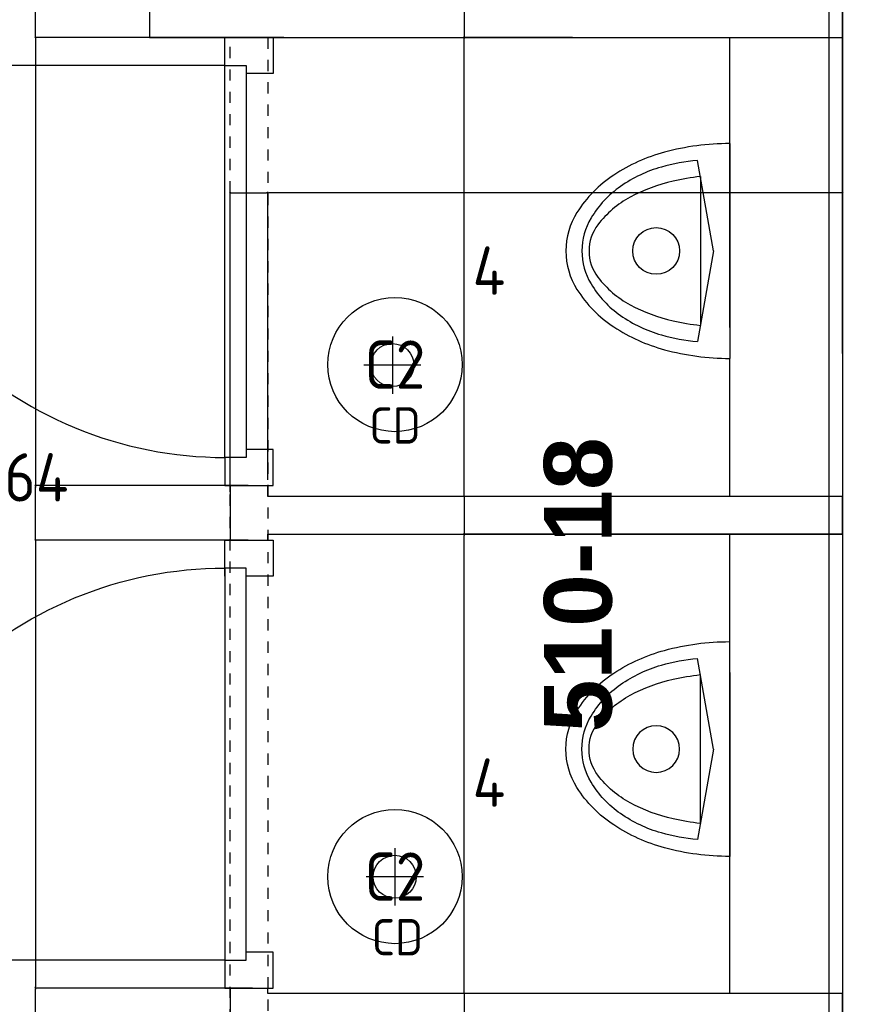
# Model space of a CAD drawing. Header units: millimetres. Extents: x -38032 to 104346, y -31182 to 78566.
# Tile 90 of 213: x 10916 to 12482, y 26509 to 28342. Entities that reach past the tile are written whole.
import ezdxf
from ezdxf.enums import TextEntityAlignment as Align

# ---------------------------------------------------------------- set-up
doc = ezdxf.new("R2010")
doc.units = ezdxf.units.MM
doc.header["$LTSCALE"] = 100
doc.set_wipeout_variables(frame=1)
doc.linetypes.add('STYLE_01', pattern=[0.41664, 0.20828, -0.20836])
for name, color, linetype in [('AB$1A---_ATTRIB025', 8, 'Continuous'), ('AL$1A---_ALGEMEEN', 8, 'Continuous'), ('AL------_MAATV', 200, 'Continuous'), ('AL------_SPARING', 2, 'Continuous'), ('BOUWKUNDIG', 8, 'Continuous'), ('EL6311--', 3, 'Continuous'), ('EL6311--_meetgegevens LUX-waarden', 3, 'Continuous')]:
    doc.layers.add(name, color=color, linetype=linetype)
doc.styles.add('Arial', font='ARIAL.TTF')
doc.styles.add('Arial (bold)', font='ARIALBD.TTF')
doc.styles.add('BURO-018', font='iso.shx', dxfattribs={"height": 90})
doc.dimstyles.new('VyA', dxfattribs={"dimtxt": 2.272868, "dimasz": 2.120801, "dimexe": 1.5, "dimexo": 1.59, "dimgap": 0.5, "dimtad": 1, "dimdec": 0, "dimzin": 11, "dimtxsty": 'Arial', "dimblk": 'VW_SLASH', "dimcen": 0, "dimdle": 1, "dimazin": 0, "dimtfac": 0.8, "dimtdec": 0, "dimtix": 1, "dimtmove": 0, "dimatfit": 0, "dimldrblk": 'VW_FILLEDARROW', "dimfxl": 0, "dimfrac": 2, "dimtolj": 1, "dimtzin": 11, "dimarcsym": 0})

# ---------------------------------------------------------------- blocks, each defined once
blk = doc.blocks.new('1115B3A')
at = {"color": 0, "linetype": 'Continuous'}
blk.add_circle((0, 0), 2.5, dxfattribs=at)
at = {"color": 0, "linetype": 'Continuous', "style": 'BURO-018'}
for tag, p in [('E_GKAST', (0, 8)), ('E_GROEP', (0, 5)), ('E_SGROEP', (4.5, 5)), ('E_ARMCODE', (0, 0)), ('E_SLET', (4.5, -1))]:
    blk.add_attdef(tag, text='', height=1.8, dxfattribs=at).set_placement(p, align=Align.MIDDLE)
blk = doc.blocks.new('Centraaldoos')
at = {"color": 1, "linetype": 'Continuous'}
for p, q in [((0, -2), (0, 2)), ((-2, 0), (2, 0))]:
    blk.add_line(p, q, dxfattribs=at)
at = {"color": 0, "linetype": 'Continuous'}
blk.add_circle((0, 0), 1.5, dxfattribs=at)
at = {"color": 0, "linetype": 'Continuous', "style": 'BURO-018'}
blk.add_attdef('AL_POSNR', text='', height=1.8, dxfattribs=at).set_placement((0, 3), align=Align.CENTER)
at = {"color": 0, "linetype": 'Continuous', "style": 'BURO-018', "flags": 1}
blk.add_attdef('AL_OMS', (0, 0), '', height=1.8, dxfattribs=at)
at = {"layer": 'AL------_MAATV', "style": 'BURO-018'}
blk.add_text('CD', height=2.5313, rotation=180, dxfattribs=at).set_placement((1.609, 5.481))
blk = doc.blocks.new('urinoir 05 top')
at = {"color": 0}
blk.add_wipeout([(-200, 0), (-200, -1.9), (-200, -3.8), (-200, -5.8), (-199.9, -7.7), (-199.9, -9.6), (-199.9, -11.5), (-199.8, -13.4), (-199.7, -15.4), (-199.7, -17.3), (-199.6, -19.2), (-199.5, -21.1), (-199.4, -23), (-199.3, -25), (-199.2, -26.9), (-199.1, -28.8), (-199, -30.7), (-198.8, -32.6), (-198.7, -34.5), (-198.6, -36.5), (-198.4, -38.4), (-198.2, -40.3), (-198.1, -42.2), (-197.9, -44.1), (-197.7, -46), (-197.5, -47.9), (-197.3, -49.8), (-197.1, -51.8), (-196.9, -53.7), (-196.7, -55.6), (-196.4, -57.5), (-196.2, -59.4), (-195.9, -61.3), (-195.7, -63.2), (-195.4, -65.1), (-195.1, -67), (-194.9, -68.9), (-194.6, -70.8), (-194.3, -72.7), (-194, -74.6), (-193.6, -76.5), (-193.3, -78.4), (-193, -80.3), (-192.7, -82.2), (-192.3, -84.1), (-192, -85.9), (-191.6, -87.8), (-191.2, -89.7), (-190.9, -91.6), (-190.5, -93.5), (-190.1, -95.4), (-189.7, -97.2), (-189.3, -99.1), (-188.9, -101), (-188.4, -102.9), (-188, -104.7), (-187.6, -106.6), (-187.1, -108.5), (-186.7, -110.3), (-186.2, -112.2), (-185.7, -114.1), (-185.3, -115.9), (-184.8, -117.8), (-184.3, -119.6), (-183.8, -121.5), (-183.4, -123.1), (-182.9, -124.6), (-182.5, -126.2), (-182, -127.7), (-181.6, -129.3), (-181.1, -130.8), (-180.6, -132.4), (-180.1, -133.9), (-179.7, -135.5), (-179.2, -137), (-178.7, -138.6), (-178.1, -140.1), (-177.6, -141.6), (-177.1, -143.2), (-176.6, -144.7), (-176, -146.2), (-175.5, -147.7), (-174.9, -149.3), (-174.3, -150.8), (-173.8, -152.3), (-173.2, -153.8), (-172.6, -155.3), (-172, -156.8), (-171.4, -158.3), (-170.8, -159.8), (-170.2, -161.3), (-169.6, -162.8), (-168.9, -164.3), (-168.3, -165.8), (-167.6, -167.3), (-167, -168.8), (-166.3, -170.3), (-165.7, -171.7), (-165, -173.2), (-164.3, -174.7), (-163.6, -176.1), (-162.9, -177.6), (-162.2, -179.1), (-161.5, -180.5), (-160.8, -182), (-160, -183.4), (-159.3, -184.9), (-158.6, -186.3), (-157.8, -187.7), (-157.1, -189.2), (-156.3, -190.6), (-155.5, -192), (-154.8, -193.5), (-154, -194.9), (-153.2, -196.3), (-152.4, -197.7), (-151.6, -199.1), (-150.8, -200.5), (-150, -201.9), (-149.1, -203.3), (-148.3, -204.7), (-147.5, -206.1), (-146.6, -207.5), (-145.8, -208.8), (-144.9, -210.2), (-144.1, -211.6), (-143.2, -213), (-142.3, -214.3), (-141.4, -215.7), (-141.4, -215.7), (-140.6, -217), (-139.7, -218.2), (-138.8, -219.5), (-138, -220.8), (-137.1, -222), (-136.2, -223.3), (-135.3, -224.6), (-134.4, -225.8), (-133.5, -227), (-132.5, -228.3), (-131.6, -229.5), (-130.7, -230.7), (-129.7, -231.9), (-128.8, -233.1), (-127.8, -234.3), (-126.8, -235.5), (-125.8, -236.7), (-124.9, -237.9), (-123.9, -239.1), (-122.9, -240.2), (-121.8, -241.4), (-120.8, -242.6), (-119.8, -243.7), (-118.8, -244.8), (-117.7, -246), (-116.7, -247.1), (-115.6, -248.2), (-114.5, -249.3), (-113.5, -250.4), (-112.4, -251.5), (-111.3, -252.6), (-110.2, -253.7), (-109.1, -254.8), (-108, -255.9), (-106.9, -256.9), (-105.8, -258), (-104.6, -259), (-103.5, -260.1), (-102.4, -261.1), (-101.2, -262.1), (-100, -263.1), (-98.9, -264.1), (-97.7, -265.1), (-96.5, -266.1), (-95.3, -267.1), (-94.2, -268.1), (-93, -269.1), (-91.8, -270), (-90.5, -271), (-89.3, -271.9), (-88.1, -272.8), (-86.9, -273.8), (-85.6, -274.7), (-84.4, -275.6), (-83.2, -276.5), (-81.9, -277.4), (-80.6, -278.3), (-79.4, -279.2), (-78.1, -280), (-76.8, -280.9), (-75.5, -281.8), (-74.3, -282.6), (-73, -283.4), (-71.7, -284.3), (-71.7, -284.3), (-71.6, -284.3), (-70.6, -284.9), (-69.6, -285.5), (-68.6, -286.1), (-67.6, -286.7), (-66.6, -287.3), (-65.5, -287.9), (-64.5, -288.5), (-63.5, -289), (-62.4, -289.6), (-61.4, -290.1), (-60.3, -290.7), (-59.3, -291.2), (-58.2, -291.7), (-57.2, -292.2), (-56.1, -292.7), (-55, -293.2), (-53.9, -293.7), (-52.8, -294.2), (-51.8, -294.6), (-50.7, -295.1), (-49.6, -295.5), (-48.5, -295.9), (-47.4, -296.4), (-46.3, -296.8), (-45.2, -297.2), (-44, -297.6), (-42.9, -298), (-41.8, -298.3), (-40.7, -298.7), (-39.6, -299), (-38.4, -299.4), (-37.3, -299.7), (-36.2, -300), (-35, -300.4), (-33.9, -300.7), (-32.7, -300.9), (-31.6, -301.2), (-30.4, -301.5), (-29.3, -301.8), (-28.1, -302), (-27, -302.3), (-25.8, -302.5), (-24.7, -302.7), (-23.5, -302.9), (-22.3, -303.1), (-21.2, -303.3), (-20, -303.5), (-18.8, -303.7), (-17.7, -303.8), (-16.5, -304), (-15.3, -304.1), (-14.2, -304.3), (-13, -304.4), (-11.8, -304.5), (-10.6, -304.6), (-9.4, -304.7), (-8.3, -304.7), (-7.1, -304.8), (-5.9, -304.9), (-4.7, -304.9), (-3.6, -305), (-2.4, -305), (-1.2, -305), (0, -305), (0, -305), (0, -305), (1.2, -305), (2.4, -305), (3.6, -305), (4.7, -304.9), (5.9, -304.9), (7.1, -304.8), (8.3, -304.7), (9.4, -304.7), (10.6, -304.6), (11.8, -304.5), (13, -304.4), (14.2, -304.3), (15.3, -304.1), (16.5, -304), (17.7, -303.8), (18.8, -303.7), (20, -303.5), (21.2, -303.3), (22.3, -303.1), (23.5, -302.9), (24.7, -302.7), (25.8, -302.5), (27, -302.3), (28.1, -302), (29.3, -301.8), (30.4, -301.5), (31.6, -301.2), (32.7, -300.9), (33.9, -300.7), (35, -300.4), (36.2, -300), (37.3, -299.7), (38.4, -299.4), (39.6, -299), (40.7, -298.7), (41.8, -298.3), (42.9, -298), (44, -297.6), (45.2, -297.2), (46.3, -296.8), (47.4, -296.4), (48.5, -295.9), (49.6, -295.5), (50.7, -295.1), (51.8, -294.6), (52.8, -294.2), (53.9, -293.7), (55, -293.2), (56.1, -292.7), (57.2, -292.2), (58.2, -291.7), (59.3, -291.2), (60.3, -290.7), (61.4, -290.1), (62.4, -289.6), (63.5, -289), (64.5, -288.5), (65.5, -287.9), (66.6, -287.3), (67.6, -286.7), (68.6, -286.1), (69.6, -285.5), (70.6, -284.9), (71.6, -284.3), (71.7, -284.3), (71.7, -284.3), (73, -283.4), (74.3, -282.6), (75.5, -281.8), (76.8, -280.9), (78.1, -280), (79.4, -279.2), (80.6, -278.3), (81.9, -277.4), (83.2, -276.5), (84.4, -275.6), (85.6, -274.7), (86.9, -273.8), (88.1, -272.8), (89.3, -271.9), (90.5, -271), (91.8, -270), (93, -269.1), (94.2, -268.1), (95.3, -267.1), (96.5, -266.1), (97.7, -265.1), (98.9, -264.1), (100, -263.1), (101.2, -262.1), (102.4, -261.1), (103.5, -260.1), (104.6, -259), (105.8, -258), (106.9, -256.9), (108, -255.9), (109.1, -254.8), (110.2, -253.7), (111.3, -252.6), (112.4, -251.5), (113.5, -250.4), (114.5, -249.3), (115.6, -248.2), (116.7, -247.1), (117.7, -246), (118.8, -244.8), (119.8, -243.7), (120.8, -242.6), (121.8, -241.4), (122.9, -240.2), (123.9, -239.1), (124.9, -237.9), (125.8, -236.7), (126.8, -235.5), (127.8, -234.3), (128.8, -233.1), (129.7, -231.9), (130.7, -230.7), (131.6, -229.5), (132.5, -228.3), (133.5, -227), (134.4, -225.8), (135.3, -224.6), (136.2, -223.3), (137.1, -222), (138, -220.8), (138.8, -219.5), (139.7, -218.2), (140.6, -217), (141.4, -215.7), (141.4, -215.7), (142.3, -214.3), (143.2, -213), (144.1, -211.6), (144.9, -210.2), (145.8, -208.8), (146.6, -207.5), (147.5, -206.1), (148.3, -204.7), (149.1, -203.3), (150, -201.9), (150.8, -200.5), (151.6, -199.1), (152.4, -197.7), (153.2, -196.3), (154, -194.9), (154.8, -193.5), (155.5, -192), (156.3, -190.6), (157.1, -189.2), (157.8, -187.7), (158.6, -186.3), (159.3, -184.9), (160, -183.4), (160.8, -182), (161.5, -180.5), (162.2, -179.1), (162.9, -177.6), (163.6, -176.1), (164.3, -174.7), (165, -173.2), (165.7, -171.7), (166.3, -170.3), (167, -168.8), (167.6, -167.3), (168.3, -165.8), (168.9, -164.3), (169.6, -162.8), (170.2, -161.3), (170.8, -159.8), (171.4, -158.3), (172, -156.8), (172.6, -155.3), (173.2, -153.8), (173.8, -152.3), (174.3, -150.8), (174.9, -149.3), (175.5, -147.7), (176, -146.2), (176.6, -144.7), (177.1, -143.2), (177.6, -141.6), (178.1, -140.1), (178.7, -138.6), (179.2, -137), (179.7, -135.5), (180.1, -133.9), (180.6, -132.4), (181.1, -130.8), (181.6, -129.3), (182, -127.7), (182.5, -126.2), (182.9, -124.6), (183.4, -123.1), (183.8, -121.5), (184.3, -119.6), (184.8, -117.8), (185.3, -115.9), (185.7, -114.1), (186.2, -112.2), (186.7, -110.3), (187.1, -108.5), (187.6, -106.6), (188, -104.7), (188.4, -102.9), (188.9, -101), (189.3, -99.1), (189.7, -97.2), (190.1, -95.4), (190.5, -93.5), (190.9, -91.6), (191.2, -89.7), (191.6, -87.8), (192, -85.9), (192.3, -84.1), (192.7, -82.2), (193, -80.3), (193.3, -78.4), (193.6, -76.5), (194, -74.6), (194.3, -72.7), (194.6, -70.8), (194.9, -68.9), (195.1, -67), (195.4, -65.1), (195.7, -63.2), (195.9, -61.3), (196.2, -59.4), (196.4, -57.5), (196.7, -55.6), (196.9, -53.7), (197.1, -51.8), (197.3, -49.8), (197.5, -47.9), (197.7, -46), (197.9, -44.1), (198.1, -42.2), (198.2, -40.3), (198.4, -38.4), (198.6, -36.5), (198.7, -34.5), (198.8, -32.6), (199, -30.7), (199.1, -28.8), (199.2, -26.9), (199.3, -25), (199.4, -23), (199.5, -21.1), (199.6, -19.2), (199.7, -17.3), (199.7, -15.4), (199.8, -13.4), (199.9, -11.5), (199.9, -9.6), (199.9, -7.7), (200, -5.8), (200, -3.8), (200, -1.9), (200, 0)], dxfattribs=at).dxf.layer = 'AL$1A---_ALGEMEEN'
at = {"layer": 'AL$1A---_ALGEMEEN', "color": 0}
for p, q in [((142.5, 0), (-200, 0)), ((-200, 0), (200, 0)), ((0, -30), (-168.7, -60)), ((0, -30), (168.7, -60)), ((-138.6, -54.6), (138.6, -54.6))]:
    blk.add_line(p, q, dxfattribs=at)
at = {"layer": 'AL$1A---_ALGEMEEN', "color": 0, "flags": 128}
for points in [[(-200, 0, 0.066414), (-183.8, -121.5, 0.078981), (-141.4, -215.7), (-141.4, -215.7, 0.107125), (-71.7, -284.3), (-71.7, -284.3), (-71.6, -284.3, 0.141741), (0, -305), (0, -305), (0, -305, 0.141741), (71.6, -284.3), (71.7, -284.3), (71.7, -284.3, 0.107125), (141.4, -215.7), (141.4, -215.7, 0.078974), (183.8, -121.5, 0.066411), (200, 0)], [(-138.6, -54.6), (-138.6, -54.7, 0.026724), (-130, -105.5), (-130, -105.5, 0.069012), (-100.2, -185.2, 0.10577), (-48.8, -245.4), (-48.8, -245.4, 0.164787), (0, -261.9), (0, -261.9), (0, -261.9, 0.164787), (48.8, -245.4), (48.8, -245.4, 0.105783), (100.2, -185.2), (100.2, -185.2, 0.068952), (130, -105.5), (130, -105.5, 0.026825), (138.6, -54.6)], [(-168.7, -60), (-168.7, -60, 0.048607), (-156.3, -127.2), (-156.3, -127.2, 0.081914), (-120.2, -203.2, 0.106907), (-61.5, -258), (-61.5, -258, 0.135353), (0, -275), (0, -275), (0, -275, 0.135353), (61.5, -258), (61.5, -258, 0.106909), (120.2, -203.2, 0.081926), (156.3, -127.2), (156.3, -127.2, 0.048607), (168.7, -60), (168.7, -60)]]:
    blk.add_lwpolyline(points, format="xyb", dxfattribs=at)
at = {"layer": 'AL$1A---_ALGEMEEN', "color": 0}
blk.add_circle((0, -136.9), 43.5, dxfattribs=at)
blk = doc.blocks.new('32x_hout-mk 809-p')
at = {"color": 0}
for points in [[(-20.7, -167), (-20.7, -100), (-110.7, -100), (-110.7, -167)], [(-110.7, -867), (-20.7, -867), (-20.7, -934), (-110.7, -934)]]:
    blk.add_wipeout(points, dxfattribs=at).dxf.layer = 'AL$1A---_ALGEMEEN'
at = {"layer": 'AL$1A---_ALGEMEEN', "color": 0}
for points in [[(-20.7, -167), (-20.7, -100), (-110.7, -100), (-110.7, -167)], [(709.1, -864.1), (708.4, -846.2), (707.3, -828.3), (705.8, -810.4), (703.8, -792.6), (701.4, -774.9), (698.5, -757.2), (695.3, -739.6), (691.6, -722.1), (687.4, -704.6), (682.8, -687.3), (677.9, -670.1), (672.4, -653), (666.6, -636.1), (660.4, -619.3), (653.7, -602.6), (646.7, -586.2), (639.2, -569.9), (631.3, -553.8), (623.1, -537.9), (614.5, -522.2), (605.4, -506.7), (596, -491.5), (586.3, -476.4), (576.1, -461.7), (565.6, -447.1), (554.8, -432.9), (543.6, -418.9), (532.1, -405.2), (520.2, -391.8), (508, -378.6), (495.5, -365.8), (482.7, -353.3), (469.5, -341.1), (456.1, -329.2), (442.4, -317.7), (428.4, -306.5), (414.2, -295.7), (399.6, -285.2), (384.9, -275), (369.8, -265.3), (354.6, -255.9), (339.1, -246.8), (323.4, -238.2), (307.5, -229.9), (291.4, -222.1), (275.1, -214.6), (258.7, -207.6), (242, -200.9), (225.2, -194.7), (208.3, -188.8), (191.2, -183.4), (174, -178.4), (156.7, -173.9), (139.2, -169.7), (121.7, -166), (104.1, -162.7), (86.4, -159.9), (68.7, -157.5), (50.8, -155.5), (33, -154), (15.1, -152.9), (-2.8, -152.2), (-20.7, -152), (-20.7, -882), (709.3, -882)], [(-110.7, -867), (-20.7, -867), (-20.7, -934), (-110.7, -934)]]:
    blk.add_lwpolyline(points, close=True, dxfattribs=at)
at = {"color": 0}
blk.add_wipeout([(-60.7, -152), (-20.7, -152), (-20.7, -882), (-60.7, -882)], dxfattribs=at).dxf.layer = 'AL$1A---_ALGEMEEN'
at = {"layer": 'AL$1A---_ALGEMEEN', "color": 0}
blk.add_lwpolyline([(-60.7, -152), (-20.7, -152), (-20.7, -882), (-60.7, -882)], close=True, dxfattribs=at)
blk = doc.blocks.new('32x_hout-mk 809s-p')
at = {"color": 0}
for points in [[(-20.7, -167), (-20.7, -100), (-110.7, -100), (-110.7, -167)], [(-110.7, -867), (-20.7, -867), (-20.7, -934), (-110.7, -934)]]:
    blk.add_wipeout(points, dxfattribs=at).dxf.layer = 'AL$1A---_ALGEMEEN'
at = {"layer": 'AL$1A---_ALGEMEEN', "color": 0}
for points in [[(-20.7, -167), (-20.7, -100), (-110.7, -100), (-110.7, -167)], [(709.1, -864.1), (708.4, -846.2), (707.3, -828.3), (705.8, -810.4), (703.8, -792.6), (701.4, -774.9), (698.5, -757.2), (695.3, -739.6), (691.6, -722.1), (687.4, -704.6), (682.8, -687.3), (677.9, -670.1), (672.4, -653), (666.6, -636.1), (660.4, -619.3), (653.7, -602.6), (646.7, -586.2), (639.2, -569.9), (631.3, -553.8), (623.1, -537.9), (614.5, -522.2), (605.4, -506.7), (596, -491.5), (586.3, -476.4), (576.1, -461.7), (565.6, -447.1), (554.8, -432.9), (543.6, -418.9), (532.1, -405.2), (520.2, -391.8), (508, -378.6), (495.5, -365.8), (482.7, -353.3), (469.5, -341.1), (456.1, -329.2), (442.4, -317.7), (428.4, -306.5), (414.2, -295.7), (399.6, -285.2), (384.9, -275), (369.8, -265.3), (354.6, -255.9), (339.1, -246.8), (323.4, -238.2), (307.5, -229.9), (291.4, -222.1), (275.1, -214.6), (258.7, -207.6), (242, -200.9), (225.2, -194.7), (208.3, -188.8), (191.2, -183.4), (174, -178.4), (156.7, -173.9), (139.2, -169.7), (121.7, -166), (104.1, -162.7), (86.4, -159.9), (68.7, -157.5), (50.8, -155.5), (33, -154), (15.1, -152.9), (-2.8, -152.2), (-20.7, -152), (-20.7, -882), (709.3, -882)], [(-110.7, -867), (-20.7, -867), (-20.7, -934), (-110.7, -934)]]:
    blk.add_lwpolyline(points, close=True, dxfattribs=at)
at = {"color": 0}
blk.add_wipeout([(-60.7, -152), (-20.7, -152), (-20.7, -882), (-60.7, -882)], dxfattribs=at).dxf.layer = 'AL$1A---_ALGEMEEN'
at = {"layer": 'AL$1A---_ALGEMEEN', "color": 0}
blk.add_lwpolyline([(-60.7, -152), (-20.7, -152), (-20.7, -882), (-60.7, -882)], close=True, dxfattribs=at)
blk = doc.blocks.new('VW_SLASH')
at = {"layer": 'AL$1A---_ALGEMEEN', "color": 0, "linetype": 'ByBlock', "lineweight": -2}
blk.add_line((0, 0), (-1, 0), dxfattribs=at)
at = {"layer": 'AL$1A---_ALGEMEEN', "color": 0, "linetype": 'ByBlock', "lineweight": 5}
blk.add_line((0.5, 0.5), (-0.5, -0.5), dxfattribs=at)
blk = doc.blocks.new('*D1174')
at = {"layer": 'AL$1A---_ALGEMEEN', "color": 0, "lineweight": -2}
for p, q in [((-44315.2, -2045), (-44619.2, -2045)), ((-44617.7, -2047.1), (-44617.7, -2112.9)), ((-44436.5, -2115), (-44619.2, -2115))]:
    blk.add_line(p, q, dxfattribs=at)
at = {"layer": 'AL$1A---_ALGEMEEN', "color": 0, "lineweight": -2, "xscale": 2.12080078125, "yscale": 2.12080078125, "zscale": 2.12080078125}
for p, rotation in [((-44617.7, -2045), 90), ((-44617.7, -2115), 270)]:
    blk.add_blockref('VW_SLASH', p, dxfattribs=dict(at, rotation=rotation))
blk = doc.blocks.new('VW_FILLEDARROW')
at = {"layer": 'AL$1A---_ALGEMEEN', "color": 0, "lineweight": -2}
blk.add_solid([(0, 0), (0.47, 0.47), (0.47, -0.47)], dxfattribs=at)
blk = doc.blocks.new('*D1175')
at = {"layer": 'AL$1A---_ALGEMEEN', "color": 0, "lineweight": -2}
for p, q in [((-43915.3, -1190), (-44619.2, -1190)), ((-44617.7, -2042.9), (-44617.7, -1192.1)), ((-43915.3, -2045), (-44619.2, -2045))]:
    blk.add_line(p, q, dxfattribs=at)
at = {"layer": 'AL$1A---_ALGEMEEN', "color": 0, "lineweight": -2, "xscale": 2.12080078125, "yscale": 2.12080078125, "zscale": 2.12080078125}
for p, rotation in [((-44617.7, -1190), 90), ((-44617.7, -2045), 270)]:
    blk.add_blockref('VW_SLASH', p, dxfattribs=dict(at, rotation=rotation))
blk = doc.blocks.new('*D1176')
at = {"layer": 'AL$1A---_ALGEMEEN', "color": 0, "lineweight": -2}
for p, q in [((-44221.1, -1120), (-44619.2, -1120)), ((-44617.7, -1122.1), (-44617.7, -1187.9)), ((-44275.2, -1190), (-44619.2, -1190))]:
    blk.add_line(p, q, dxfattribs=at)
at = {"layer": 'AL$1A---_ALGEMEEN', "color": 0, "lineweight": -2, "xscale": 2.12080078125, "yscale": 2.12080078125, "zscale": 2.12080078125}
for p, rotation in [((-44617.7, -1120), 90), ((-44617.7, -1190), 270)]:
    blk.add_blockref('VW_SLASH', p, dxfattribs=dict(at, rotation=rotation))
blk = doc.blocks.new('*D1135')
at = {"layer": 'AL$1A---_ALGEMEEN', "color": 0, "lineweight": -2}
for p, q in [((-44416.5, -265), (-44619.2, -265)), ((-44617.7, -1117.9), (-44617.7, -267.1)), ((-44220.2, -1120), (-44619.2, -1120))]:
    blk.add_line(p, q, dxfattribs=at)
at = {"layer": 'AL$1A---_ALGEMEEN', "color": 0, "lineweight": -2, "xscale": 2.12080078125, "yscale": 2.12080078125, "zscale": 2.12080078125}
for p, rotation in [((-44617.7, -265), 90), ((-44617.7, -1120), 270)]:
    blk.add_blockref('VW_SLASH', p, dxfattribs=dict(at, rotation=rotation))
blk = doc.blocks.new('*D1136')
at = {"layer": 'AL$1A---_ALGEMEEN', "color": 0, "lineweight": -2}
for p, q in [((-44455.3, -195), (-44619.2, -195)), ((-44617.7, -197.1), (-44617.7, -262.9)), ((-44433.3, -265), (-44619.2, -265))]:
    blk.add_line(p, q, dxfattribs=at)
at = {"layer": 'AL$1A---_ALGEMEEN', "color": 0, "lineweight": -2, "xscale": 2.12080078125, "yscale": 2.12080078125, "zscale": 2.12080078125}
for p, rotation in [((-44617.7, -195), 90), ((-44617.7, -265), 270)]:
    blk.add_blockref('VW_SLASH', p, dxfattribs=dict(at, rotation=rotation))
blk = doc.blocks.new('*D1138')
at = {"layer": 'AL$1A---_ALGEMEEN', "color": 0, "lineweight": -2}
for p, q in [((-45053.7, -1110.9), (-45053.7, -552.5)), ((-45051.6, -554), (-44985.8, -554)), ((-44983.7, -1088.4), (-44983.7, -552.5))]:
    blk.add_line(p, q, dxfattribs=at)
at = {"layer": 'AL$1A---_ALGEMEEN', "color": 0, "lineweight": -2, "xscale": 2.12080078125, "yscale": 2.12080078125, "zscale": 2.12080078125, "rotation": 180}
blk.add_blockref('VW_SLASH', (-45053.7, -554), dxfattribs=at)
at = {"layer": 'AL$1A---_ALGEMEEN', "color": 0, "lineweight": -2, "xscale": 2.12080078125, "yscale": 2.12080078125, "zscale": 2.12080078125}
blk.add_blockref('VW_SLASH', (-44983.7, -554), dxfattribs=at)
blk = doc.blocks.new('*D1139')
at = {"layer": 'AL$1A---_ALGEMEEN', "color": 0, "lineweight": -2}
for p, q in [((-43913.7, -464.1), (-43913.7, -555.5)), ((-44983.7, -1088.4), (-44983.7, -552.5)), ((-43915.8, -554), (-44981.6, -554))]:
    blk.add_line(p, q, dxfattribs=at)
at = {"layer": 'AL$1A---_ALGEMEEN', "color": 0, "lineweight": -2, "xscale": 2.12080078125, "yscale": 2.12080078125, "zscale": 2.12080078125, "rotation": 180}
blk.add_blockref('VW_SLASH', (-44983.7, -554), dxfattribs=at)
at = {"layer": 'AL$1A---_ALGEMEEN', "color": 0, "lineweight": -2, "xscale": 2.12080078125, "yscale": 2.12080078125, "zscale": 2.12080078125}
blk.add_blockref('VW_SLASH', (-43913.7, -554), dxfattribs=at)
blk = doc.blocks.new('*D1140')
at = {"layer": 'AL$1A---_ALGEMEEN', "color": 0, "lineweight": -2}
for p, q in [((-43913.7, -853.4), (-43913.7, 481.5)), ((-43845.8, 480), (-43911.6, 480)), ((-43843.7, -783.4), (-43843.7, 481.5))]:
    blk.add_line(p, q, dxfattribs=at)
at = {"layer": 'AL$1A---_ALGEMEEN', "color": 0, "lineweight": -2, "xscale": 2.12080078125, "yscale": 2.12080078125, "zscale": 2.12080078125, "rotation": 180}
blk.add_blockref('VW_SLASH', (-43913.7, 480), dxfattribs=at)
at = {"layer": 'AL$1A---_ALGEMEEN', "color": 0, "lineweight": -2, "xscale": 2.12080078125, "yscale": 2.12080078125, "zscale": 2.12080078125}
blk.add_blockref('VW_SLASH', (-43843.7, 480), dxfattribs=at)
blk = doc.blocks.new('*D1150')
at = {"layer": 'AL$1A---_ALGEMEEN', "color": 0, "lineweight": -2}
for p, q in [((-44953.6, -265), (-45417.5, -265)), ((-45416, -262.9), (-45416, -260.8)), ((-45416, -265), (-45416, -1099)), ((-45020.3, -1099), (-45417.5, -1099)), ((-45416, -1101.1), (-45416, -1103.2))]:
    blk.add_line(p, q, dxfattribs=at)
at = {"layer": 'AL$1A---_ALGEMEEN', "color": 0, "lineweight": -2, "xscale": 2.12080078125, "yscale": 2.12080078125, "zscale": 2.12080078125}
for p, rotation in [((-45416, -265), 270), ((-45416, -1099), 90)]:
    blk.add_blockref('VW_SLASH', p, dxfattribs=dict(at, rotation=rotation))
blk = doc.blocks.new('*D1151')
at = {"layer": 'AL$1A---_ALGEMEEN', "color": 0, "lineweight": -2}
for p, q in [((-45020.3, -1099), (-45417.5, -1099)), ((-45416, -1198.9), (-45416, -1101.1)), ((-45020.3, -1201), (-45417.5, -1201))]:
    blk.add_line(p, q, dxfattribs=at)
at = {"layer": 'AL$1A---_ALGEMEEN', "color": 0, "lineweight": -2, "xscale": 2.12080078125, "yscale": 2.12080078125, "zscale": 2.12080078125}
for p, rotation in [((-45416, -1099), 90), ((-45416, -1201), 270)]:
    blk.add_blockref('VW_SLASH', p, dxfattribs=dict(at, rotation=rotation))
blk = doc.blocks.new('*D1152')
at = {"layer": 'AL$1A---_ALGEMEEN', "color": 0, "lineweight": -2}
for p, q in [((-45020.3, -1201), (-45417.5, -1201)), ((-45416, -1203.1), (-45416, -2032.9)), ((-45020.3, -2035), (-45417.5, -2035))]:
    blk.add_line(p, q, dxfattribs=at)
at = {"layer": 'AL$1A---_ALGEMEEN', "color": 0, "lineweight": -2, "xscale": 2.12080078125, "yscale": 2.12080078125, "zscale": 2.12080078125}
for p, rotation in [((-45416, -1201), 90), ((-45416, -2035), 270)]:
    blk.add_blockref('VW_SLASH', p, dxfattribs=dict(at, rotation=rotation))
blk = doc.blocks.new('*D1153')
at = {"layer": 'AL$1A---_ALGEMEEN', "color": 0, "lineweight": -2}
for p, q in [((-45011.9, -2035), (-45417.5, -2035)), ((-45416, -2133.9), (-45416, -2037.1)), ((-44953.6, -2136), (-45417.5, -2136))]:
    blk.add_line(p, q, dxfattribs=at)
at = {"layer": 'AL$1A---_ALGEMEEN', "color": 0, "lineweight": -2, "xscale": 2.12080078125, "yscale": 2.12080078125, "zscale": 2.12080078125}
for p, rotation in [((-45416, -2035), 90), ((-45416, -2136), 270)]:
    blk.add_blockref('VW_SLASH', p, dxfattribs=dict(at, rotation=rotation))
blk = doc.blocks.new('*D1155')
at = {"layer": 'AL$1A---_ALGEMEEN', "color": 0, "lineweight": -2}
for p, q in [((-45153.6, -119), (-45417.5, -119)), ((-45416, -262.9), (-45416, -121.1)), ((-45093.6, -265), (-45417.5, -265))]:
    blk.add_line(p, q, dxfattribs=at)
at = {"layer": 'AL$1A---_ALGEMEEN', "color": 0, "lineweight": -2, "xscale": 2.12080078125, "yscale": 2.12080078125, "zscale": 2.12080078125}
for p, rotation in [((-45416, -119), 90), ((-45416, -265), 270)]:
    blk.add_blockref('VW_SLASH', p, dxfattribs=dict(at, rotation=rotation))
blk = doc.blocks.new('*D1156')
at = {"layer": 'AL$1A---_ALGEMEEN', "color": 0, "lineweight": -2}
for p, q in [((-45133.7, -193.4), (-45133.7, 481.5)), ((-43915.8, 480), (-45131.6, 480)), ((-43913.7, -460.9), (-43913.7, 481.5))]:
    blk.add_line(p, q, dxfattribs=at)
at = {"layer": 'AL$1A---_ALGEMEEN', "color": 0, "lineweight": -2, "xscale": 2.12080078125, "yscale": 2.12080078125, "zscale": 2.12080078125, "rotation": 180}
blk.add_blockref('VW_SLASH', (-45133.7, 480), dxfattribs=at)
at = {"layer": 'AL$1A---_ALGEMEEN', "color": 0, "lineweight": -2, "xscale": 2.12080078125, "yscale": 2.12080078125, "zscale": 2.12080078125}
blk.add_blockref('VW_SLASH', (-43913.7, 480), dxfattribs=at)
blk = doc.blocks.new('wandaanzicht pijltje')
blk = doc.blocks.new('080101-lux')
at = {"color": 0, "linetype": 'Continuous'}
blk.add_circle((0, 0), 3, dxfattribs=at)
at = {"color": 0, "linetype": 'Continuous', "style": 'BURO-018', "flags": 1}
for tag, p in [('E_ID', (0, 0)), ('E_NUMMER', (0, -5))]:
    blk.add_attdef(tag, p, '', height=1.8, dxfattribs=at)
at = {"color": 0, "linetype": 'Continuous', "style": 'BURO-018'}
blk.add_attdef('E_TEXT', text='', height=1.8, dxfattribs=at).set_placement((0, 0), align=Align.MIDDLE)
blk.add_attdef('E_KODE', text='', height=1.8, dxfattribs=at).set_placement((5, 0), align=Align.MIDDLE_LEFT)
blk = doc.blocks.new('Group-30')
at = {"color": 0}
for points in [[(-44123.69, -265.004), (-43913.69, -265.004), (-43913.69, -1120.004), (-44123.69, -1120.004)], [(-44123.69, -1190.004), (-43913.69, -1190.004), (-43913.69, -2045.004), (-44123.69, -2045.004)]]:
    blk.add_wipeout(points, dxfattribs=at).dxf.layer = 'AL$1A---_ALGEMEEN'
at = {"layer": 'AL$1A---_ALGEMEEN', "color": 0}
for points in [[(-44123.69, -265.004), (-43913.69, -265.004), (-43913.69, -1120.004), (-44123.69, -1120.004)], [(-44123.69, -1190.004), (-43913.69, -1190.004), (-43913.69, -2045.004), (-44123.69, -2045.004)]]:
    blk.add_lwpolyline(points, close=True, dxfattribs=at)
at = {"layer": 'AL$1A---_ALGEMEEN', "color": 0, "rotation": 270}
blk.add_blockref('urinoir 05 top', (-44123.69, -662.504), dxfattribs=at)
at = {"layer": 'AL$1A---_ALGEMEEN', "color": 0, "xscale": -1, "rotation": 270}
blk.add_blockref('urinoir 05 top', (-44123.69, -1590.004), dxfattribs=at)
at = {"color": 0}
blk.add_wipeout([(-43843.69, -2970.004), (-43843.69, -2320.169), (-43843.69, -2100.004), (-43843.69, -2030.004), (-43843.69, -1160.004), (-43843.69, -1090.004), (-43843.69, -220.004), (-43843.69, -150.004), (-43843.69, -90.169), (-43843.69, 724.996), (-43913.69, 724.996), (-43913.69, -70.012), (-43913.69, -150.004), (-43913.69, -220.004), (-43913.69, -1090.004), (-43913.69, -1160.004), (-43913.69, -2030.004), (-43913.69, -2100.004), (-43913.69, -2300.012), (-43913.69, -2970.004)], dxfattribs=at).dxf.layer = 'AL$1A---_ALGEMEEN'
at = {"layer": 'AL$1A---_ALGEMEEN', "color": 0}
blk.add_lwpolyline([(-43843.69, -2970.004), (-43843.69, -2320.169), (-43843.69, -2100.004), (-43843.69, -2030.004), (-43843.69, -1160.004), (-43843.69, -1090.004), (-43843.69, -220.004), (-43843.69, -150.004), (-43843.69, -90.169), (-43843.69, 724.996), (-43913.69, 724.996), (-43913.69, -70.012), (-43913.69, -150.004), (-43913.69, -220.004), (-43913.69, -1090.004), (-43913.69, -1160.004), (-43913.69, -2030.004), (-43913.69, -2100.004), (-43913.69, -2300.012), (-43913.69, -2970.004)], close=True, dxfattribs=at)
at = {"color": 0}
for points in [[(-43913.69, -265.004), (-43913.69, -195.004), (-45133.69, -195.004), (-45133.69, -118.076), (-45203.69, -118.076), (-45203.69, -265.004)], [(-43913.69, -1190.004), (-43913.69, -1120.004), (-44983.69, -1120.004), (-44983.69, -1069.012), (-45053.69, -1069.012), (-45053.69, -1216.004), (-44983.69, -1216.004), (-44983.69, -1190.004)], [(-43913.69, -2115.004), (-43913.69, -2045.004), (-44983.69, -2045.004), (-44983.69, -2013.004), (-45053.69, -2013.004), (-45053.69, -2163.004), (-44983.69, -2163.004), (-44983.69, -2115.004)]]:
    blk.add_wipeout(points, dxfattribs=at).dxf.layer = 'AL$1A---_ALGEMEEN'
at = {"layer": 'AL$1A---_ALGEMEEN', "color": 0}
for points in [[(-43913.69, -265.004), (-43913.69, -195.004), (-45133.69, -195.004), (-45133.69, -118.076), (-45203.69, -118.076), (-45203.69, -265.004)], [(-43913.69, -1190.004), (-43913.69, -1120.004), (-44983.69, -1120.004), (-44983.69, -1069.012), (-45053.69, -1069.012), (-45053.69, -1216.004), (-44983.69, -1216.004), (-44983.69, -1190.004)], [(-43913.69, -2115.004), (-43913.69, -2045.004), (-44983.69, -2045.004), (-44983.69, -2013.004), (-45053.69, -2013.004), (-45053.69, -2163.004), (-44983.69, -2163.004), (-44983.69, -2115.004)]]:
    blk.add_lwpolyline(points, close=True, dxfattribs=at)
dim = blk.add_linear_dim(base=(-43913.69, 479.988), p1=(-43843.69, -785.012), p2=(-43913.69, -855.012), dimstyle='VyA', override={"dimtxt": 2.272868, "dimgap": 25, "dimlfac": 50, "dimpost": '<>', "dimtxsty": 'Arial', "dimtmove": 2}, dxfattribs=at)
dim.commit()
dim.dimension.update_dxf_attribs({"geometry": '*D1140', "text_midpoint": (-43878.69, 506.149)})
for base, p1, p2, picture, middle in [((-44617.69, -265.004), (-44453.69, -195.004), (-44431.69, -265.004), '*D1136', (-44643.851, -230.004)), ((-44617.69, -265.004), (-44218.659, -1120.004), (-44414.951, -265.004), '*D1135', (-44643.85, -692.504)), ((-44617.69, -1190.004), (-44219.536, -1120.004), (-44273.659, -1190.004), '*D1176', (-44643.851, -1155.004)), ((-44617.69, -1190.004), (-43913.69, -2045.004), (-43913.69, -1190.004), '*D1175', (-44643.85, -1617.504)), ((-44617.69, -2115.004), (-44313.659, -2045.004), (-44434.902, -2115.004), '*D1174', (-44643.851, -2080.004))]:
    dim = blk.add_linear_dim(base=base, p1=p1, p2=p2, angle=90, dimstyle='VyA', override={"dimtxt": 2.272868, "dimgap": 25, "dimlfac": 50, "dimpost": '<>', "dimtxsty": 'Arial', "dimtmove": 2}, dxfattribs=at)
    dim.commit()
    dim.dimension.update_dxf_attribs({"geometry": picture, "text_midpoint": middle})
at = {"layer": 'AL$1A---_ALGEMEEN', "color": 0, "rotation": 180}
blk.add_blockref('32x_hout-mk 809-p', (-45084.397, -1199.004), dxfattribs=at)
at = {"layer": 'AL$1A---_ALGEMEEN', "color": 0, "xscale": -1}
blk.add_blockref('32x_hout-mk 809s-p', (-45084.397, -1101.004), dxfattribs=at)
at = {"layer": 'AL$1A---_ALGEMEEN', "color": 0, "linetype": 'STYLE_01'}
blk.add_lwpolyline([(-45053.69, -265.004), (-44983.69, -265.004), (-44983.69, -2970.004), (-45053.69, -2970.004)], close=True, dxfattribs=at)
at = {"layer": 'AL$1A---_ALGEMEEN', "color": 0}
for base, p1, p2, picture, middle in [((-45133.69, 479.988), (-43913.69, -462.504), (-45133.69, -195.004), '*D1156', (-44523.69, 506.148)), ((-44983.69, -553.999), (-43913.69, -462.504), (-44983.69, -1090.004), '*D1139', (-44448.69, -527.838)), ((-44983.69, -553.999), (-45053.69, -1112.508), (-44983.69, -1090.004), '*D1138', (-45018.69, -527.838))]:
    dim = blk.add_linear_dim(base=base, p1=p1, p2=p2, dimstyle='VyA', override={"dimtxt": 2.272868, "dimgap": 25, "dimlfac": 50, "dimpost": '<>', "dimtxsty": 'Arial', "dimtmove": 2}, dxfattribs=at)
    dim.commit()
    dim.dimension.update_dxf_attribs({"geometry": picture, "text_midpoint": middle})
for base, p1, p2, picture, middle in [((-45416, -119.004), (-45092, -265.004), (-45151.969, -119.004), '*D1155', (-45442.161, -192.004)), ((-45416, -1099.004), (-45018.69, -1201.004), (-45018.69, -1099.004), '*D1151', (-45442.16, -1150.004)), ((-45416, -2035.004), (-45018.69, -1201.004), (-45018.69, -2035.004), '*D1152', (-45442.16, -1618.004)), ((-45416, -2035.004), (-44952, -2136.004), (-45010.312, -2035.004), '*D1153', (-45442.16, -2085.504))]:
    dim = blk.add_linear_dim(base=base, p1=p1, p2=p2, angle=90, dimstyle='VyA', override={"dimtxt": 2.272868, "dimgap": 25, "dimlfac": 50, "dimpost": '<>', "dimtxsty": 'Arial', "dimtmove": 2}, dxfattribs=at)
    dim.commit()
    dim.dimension.update_dxf_attribs({"geometry": picture, "text_midpoint": middle})
dim = blk.add_linear_dim(base=(-45416, -1099.004), p1=(-44952, -265.004), p2=(-45018.69, -1099.004), angle=90, dimstyle='VyA', override={"dimtxt": 2.272868, "dimgap": 25, "dimlfac": 50, "dimpost": '<>', "dimtxsty": 'Arial', "dimtix": 0, "dimtmove": 2}, dxfattribs=at)
dim.commit()
dim.dimension.update_dxf_attribs({"geometry": '*D1150', "text_midpoint": (-45441, -2304.012), "dimtype": 128})
blk = doc.blocks.new('200254 W 212 3 04-12-2007')
at = {"layer": 'AL$1A---_ALGEMEEN'}
blk.add_blockref('Group-30', (20163, 3587.4), dxfattribs=at)
blk.add_lwpolyline([(-26119, 4262.4), (-23776, 4262.4), (-23776, 692.4), (-26119, 692.4)], close=True, dxfattribs=at)
ref = blk.add_blockref('wandaanzicht pijltje', (-24022.9, 2305.8), dxfattribs=dict(at, xscale=-1, rotation=270))
ref.add_attrib('stramiennummer', '510-18', dxfattribs={"layer": 'AB$1A---_ATTRIB025', "height": 126.27, "rotation": 90, "style": 'Arial (bold)'}).set_placement((-24306.5, 2303.4), align=Align.TOP_CENTER)

msp = doc.modelspace()

# ---------------------------------------------------------------- block references
at = {"layer": 'BOUWKUNDIG'}
msp.add_blockref('200254 W 212 3 04-12-2007', (36198, 24986.5), dxfattribs=at)

# ---------------------------------------------------------------- next in the draw order: block references
at = {"layer": 'AL------_SPARING', "xscale": 26.66666666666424, "yscale": 26.66666666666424, "zscale": 26.66666666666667, "rotation": 180}
for p in [(11609.3, 27698.9), (11613.7, 26746)]:
    msp.add_blockref('Centraaldoos', p, dxfattribs=at)
at = {"layer": 'EL6311--'}
ref = msp.add_blockref('1115B3A', (11614.1, 27699.9), dxfattribs=dict(at, xscale=50, yscale=50, zscale=50))
ref.add_attrib('E_ARMCODE', 'C2', dxfattribs={"layer": '0', "color": 1, "linetype": 'Continuous', "height": 90, "style": 'BURO-018'}).set_placement((11614.1, 27699.9), align=Align.MIDDLE)
ref.add_attrib('E_GROEP', '4', dxfattribs={"layer": '0', "color": 1, "linetype": 'Continuous', "height": 90, "style": 'BURO-018'}).set_placement((11789.1, 27874.9), align=Align.MIDDLE)
ref = msp.add_blockref('1115B3A', (11614.1, 26746.5), dxfattribs=dict(at, xscale=50, yscale=50, zscale=50))
ref.add_attrib('E_ARMCODE', 'C2', dxfattribs={"layer": '0', "color": 1, "linetype": 'Continuous', "height": 90, "style": 'BURO-018'}).set_placement((11614.1, 26746.5), align=Align.MIDDLE)
ref.add_attrib('E_GROEP', '4', dxfattribs={"layer": '0', "color": 1, "linetype": 'Continuous', "height": 90, "style": 'BURO-018'}).set_placement((11789.1, 26921.5), align=Align.MIDDLE)
at = {"layer": 'EL6311--_meetgegevens LUX-waarden'}
ref = msp.add_blockref('080101-lux', (10637, 27489.8), dxfattribs=dict(at, xscale=50, yscale=50, zscale=50))
ref.add_attrib('E_TEXT', 'LUX', dxfattribs={"layer": '0', "color": 1, "linetype": 'Continuous', "height": 90, "style": 'BURO-018'}).set_placement((10637, 27489.8), align=Align.MIDDLE)
ref.add_attrib('E_KODE', '64', dxfattribs={"layer": '0', "color": 1, "linetype": 'Continuous', "height": 90, "style": 'BURO-018'}).set_placement((10887, 27489.8), align=Align.MIDDLE_LEFT)

doc.saveas('drawing.dxf')
